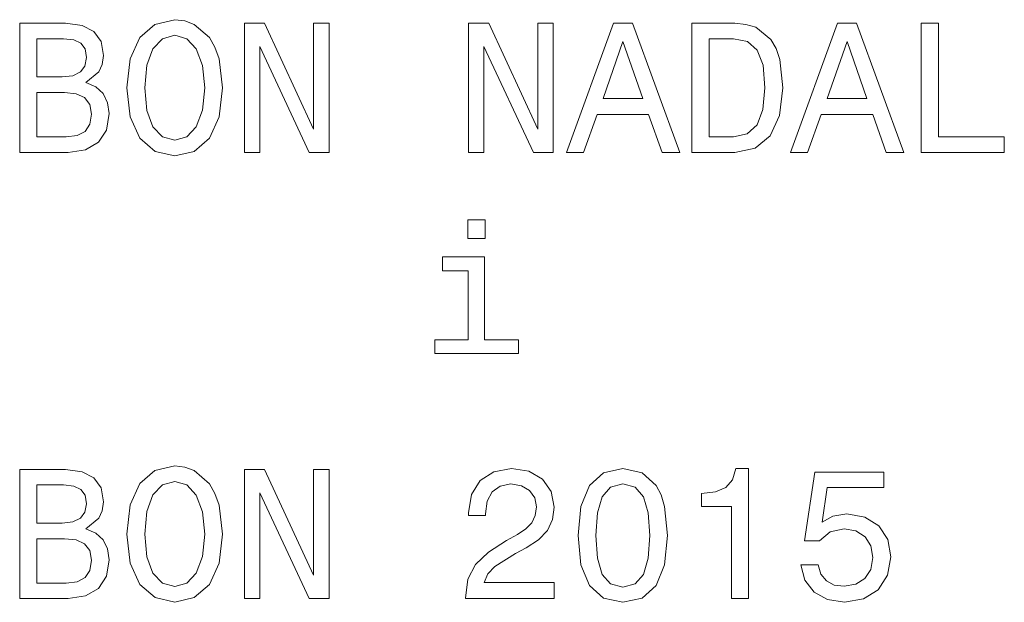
# Model space of a CAD drawing. Extents: x 43 to 721, y 96 to 498.
import ezdxf

# ---------------------------------------------------------------- set-up
doc = ezdxf.new("R2010")
doc.units = 0

msp = doc.modelspace()

# ---------------------------------------------------------------- linework, layer by layer
at = {"color": 7, "lineweight": 13}
for points in [[(88.662354, 454.23999), (97.628906, 461.669678), (99.935059, 466.665527), (100.703613, 472.814453), (99.038086, 482.421631), (94.042236, 489.339111), (85.972412, 493.566406), (74.699707, 495.103516), (43.059326, 495.103516), (43.059326, 406.203369), (76.493164, 406.203369), (88.40625, 407.996826), (97.244873, 413.248779), (102.753174, 421.575439), (104.674561, 432.8479), (103.521729, 440.405518), (100.44751, 446.682373), (95.45166, 451.293945)], [(116.84375, 450.65332), (119.149658, 430.670166), (125.810547, 415.938965), (136.186768, 406.843994), (149.764893, 403.769531), (163.215332, 406.843994), (173.719238, 415.938965), (180.252197, 430.670166), (182.686279, 450.65332), (180.252197, 470.508789), (177.434082, 478.578857), (173.719238, 485.239746), (163.215332, 494.334717), (156.810303, 496.640625), (149.764893, 497.537354), (136.05835, 494.334717), (125.682617, 485.36792), (119.149658, 470.636719)], [(197.673584, 406.203369), (208.305908, 406.203369), (208.305908, 479.091309), (242.379883, 406.203369), (256.086426, 406.203369), (256.086426, 495.103516), (245.326172, 495.103516), (245.326172, 422.215576), (211.63623, 495.103516), (197.673584, 495.103516)], [(351.903809, 406.203369), (362.535645, 406.203369), (362.535645, 479.091309), (396.609863, 406.203369), (410.316406, 406.203369), (410.316406, 495.103516), (399.556152, 495.103516), (399.556152, 422.215576), (365.866455, 495.103516), (351.903809, 495.103516)], [(419.282959, 406.203369), (431.068359, 406.203369), (440.419189, 432.335449), (475.902344, 432.335449), (485.253662, 406.203369), (497.294922, 406.203369), (464.758057, 495.231689), (451.691895, 495.231689)], [(535.211914, 495.103516), (505.621094, 495.103516), (505.621094, 406.203369), (535.211914, 406.203369), (549.174561, 409.021484), (559.550293, 417.604248), (565.955322, 431.566895), (568.260986, 450.65332), (566.21167, 470.124268), (563.649658, 477.810303), (560.062744, 483.95874), (549.687012, 492.2854), (542.897949, 494.334717)], [(573.513184, 406.203369), (585.298096, 406.203369), (594.64917, 432.335449), (630.132568, 432.335449), (639.483643, 406.203369), (651.525146, 406.203369), (618.988037, 495.231689), (605.922119, 495.231689)], [(663.566162, 406.203369), (720.697998, 406.203369), (720.697998, 416.963623), (675.35083, 416.963623), (675.35083, 495.103516), (663.566162, 495.103516)], [(72.265869, 458.211182), (54.844238, 458.211182), (54.844238, 484.471191), (73.290527, 484.471191), (80.208008, 483.702637), (85.075439, 481.396973), (88.021729, 477.425781), (89.046631, 471.533447), (87.893555, 465.640869), (84.819336, 461.541992), (79.567383, 458.979736)], [(129.141357, 450.65332), (130.550293, 466.15332), (134.777588, 477.554199), (141.310303, 484.471191), (149.764893, 486.905029), (158.091553, 484.471191), (164.624512, 477.425781), (168.851807, 466.025391), (170.388916, 450.65332), (168.851807, 435.153564), (164.624512, 423.752686), (158.091553, 416.835693), (149.764893, 414.529541), (141.310303, 416.835693), (134.777588, 423.752686), (130.550293, 435.025391)], [(444.518555, 443.223633), (458.224854, 482.421631), (471.931396, 443.223633)], [(534.315186, 484.471191), (544.050537, 482.549805), (550.71167, 476.657227), (554.682861, 466.15332), (555.963867, 450.65332), (554.554443, 435.666016), (550.583496, 425.161865), (543.794434, 418.885254), (534.315186, 416.835693), (517.534424, 416.835693), (517.534424, 484.471191)], [(598.748291, 443.223633), (612.454834, 482.421631), (626.161377, 443.223633)], [(75.08374, 416.835693), (54.844238, 416.835693), (54.844238, 447.450928), (73.931152, 447.450928), (82.001221, 446.554443), (87.765625, 443.864258), (91.224365, 439.252441), (92.376953, 432.591797), (91.224365, 425.546143), (88.021729, 420.678467), (82.641602, 417.732178)], [(363.408203, 359.680664), (351.494873, 359.680664), (351.494873, 346.871094), (363.408203, 346.871094)], [(363.023926, 277.185791), (363.023926, 334.189209), (334.073975, 334.189209), (334.073975, 324.582031), (351.750977, 324.582031), (351.750977, 277.185791), (328.693604, 277.185791), (328.693604, 267.706543), (386.337646, 267.706543), (386.337646, 277.185791)], [(116.84375, 143.474365), (119.149658, 123.491211), (125.810547, 108.76001), (136.186768, 99.665039), (149.764893, 96.590576), (163.215332, 99.665039), (173.719238, 108.76001), (180.252197, 123.491211), (182.686279, 143.474365), (180.252197, 163.329834), (177.434082, 171.399902), (173.719238, 178.060791), (163.215332, 187.156006), (156.810303, 189.46167), (149.764893, 190.358398), (136.05835, 187.156006), (125.682617, 178.188965), (119.149658, 163.457764)], [(88.662354, 147.061035), (97.628906, 154.490967), (99.935059, 159.486572), (100.703613, 165.635498), (99.038086, 175.242676), (94.042236, 182.160156), (85.972412, 186.387451), (74.699707, 187.924561), (43.059326, 187.924561), (43.059326, 99.024414), (76.493164, 99.024414), (88.40625, 100.817871), (97.244873, 106.069824), (102.753174, 114.396484), (104.674561, 125.668945), (103.521729, 133.226563), (100.44751, 139.503418), (95.45166, 144.115234)], [(197.673584, 99.024414), (208.305908, 99.024414), (208.305908, 171.912354), (242.379883, 99.024414), (256.086426, 99.024414), (256.086426, 187.924561), (245.326172, 187.924561), (245.326172, 115.036621), (211.63623, 187.924561), (197.673584, 187.924561)], [(349.85376, 99.024414), (410.956787, 99.024414), (410.956787, 110.040771), (362.664063, 110.040771), (365.354004, 116.061523), (369.965332, 121.057129), (384.184326, 130.152344), (391.741943, 133.995117), (400.196533, 139.503418), (406.217041, 145.908447), (409.675781, 153.466064), (410.956787, 162.048584), (408.779053, 172.808838), (402.758301, 181.263184), (393.5354, 186.643555), (381.622559, 188.565186), (369.324707, 186.387451), (359.973877, 180.366699), (353.953125, 170.759277), (351.903809, 158.077393), (351.903809, 156.28418), (363.560303, 156.28418), (363.560303, 157.308838), (364.713379, 166.019531), (368.172119, 172.424561), (373.68042, 176.523682), (380.981934, 177.932861), (388.411621, 176.651855), (393.919922, 173.449463), (397.506348, 168.453613), (398.787354, 162.176758), (397.890869, 156.28418), (395.456787, 151.28833), (391.35791, 146.933105), (385.721436, 143.090088), (378.163818, 138.990967), (365.610352, 131.048828), (356.77124, 122.594238), (351.519287, 112.346436), (349.85376, 99.408936)], [(427.353516, 142.449707), (429.274902, 122.338135), (435.295654, 107.991455), (444.902832, 99.280762), (458.224854, 96.462646), (471.418945, 99.280762), (481.026367, 107.991455), (486.918701, 122.338135), (488.96875, 142.449707), (486.918701, 162.433105), (484.485107, 170.375244), (481.026367, 176.908203), (471.418945, 185.618896), (458.224854, 188.565186), (444.902832, 185.618896), (435.295654, 176.779785), (429.274902, 162.433105)], [(533.03418, 99.024414), (544.691162, 99.024414), (544.691162, 188.565186), (535.980469, 188.565186), (533.674805, 180.750977), (529.062988, 175.498779), (522.017822, 172.424561), (512.282227, 171.399902), (512.282227, 162.304688), (533.03418, 162.304688)], [(580.686768, 122.210205), (583.504639, 111.706299), (589.781494, 103.507813), (599.004639, 98.383789), (610.789795, 96.462646), (623.727295, 98.768311), (633.847412, 105.044922), (640.252197, 115.036621), (642.685791, 127.846436), (640.508057, 139.759521), (634.359619, 149.111084), (624.752197, 155.131592), (612.326904, 157.308838), (602.719482, 155.771729), (595.289795, 151.544434), (598.876709, 175.498779), (637.818604, 175.498779), (637.818604, 186.00293), (590.293701, 186.00293), (583.248779, 138.863037), (593.496338, 138.863037), (600.926025, 144.883789), (610.405518, 147.061035), (618.60376, 145.652344), (624.880615, 141.552979), (628.851807, 135.276123), (630.260986, 127.206055), (628.851807, 119.135986), (624.752197, 112.858887), (618.475342, 108.887939), (610.405518, 107.479004), (603.616455, 108.375488), (598.364502, 111.321777), (594.52124, 115.933594), (592.599854, 122.210205)], [(72.265869, 151.032227), (54.844238, 151.032227), (54.844238, 177.292236), (73.290527, 177.292236), (80.208008, 176.523682), (85.075439, 174.218018), (88.021729, 170.246826), (89.046631, 164.354492), (87.893555, 158.461914), (84.819336, 154.363037), (79.567383, 151.800781)], [(129.141357, 143.474365), (130.550293, 158.974365), (134.777588, 170.375244), (141.310303, 177.292236), (149.764893, 179.726074), (158.091553, 177.292236), (164.624512, 170.246826), (168.851807, 158.846436), (170.388916, 143.474365), (168.851807, 127.974609), (164.624512, 116.57373), (158.091553, 109.656738), (149.764893, 107.35083), (141.310303, 109.656738), (134.777588, 116.57373), (130.550293, 127.846436)], [(439.650635, 142.449707), (440.675537, 157.949463), (443.87793, 169.094238), (449.642334, 175.627197), (458.224854, 177.932861), (466.679199, 175.627197), (472.443604, 169.094238), (475.64624, 157.949463), (476.670898, 142.449707), (475.64624, 126.821533), (472.443604, 115.677246), (466.679199, 109.144287), (458.224854, 106.966553), (449.642334, 109.144287), (443.87793, 115.677246), (440.675537, 126.821533)], [(75.08374, 109.656738), (54.844238, 109.656738), (54.844238, 140.271973), (73.931152, 140.271973), (82.001221, 139.375488), (87.765625, 136.685303), (91.224365, 132.07373), (92.376953, 125.412842), (91.224365, 118.367188), (88.021729, 113.499512), (82.641602, 110.553223)]]:
    msp.add_lwpolyline(points, close=True, dxfattribs=at)

doc.saveas('drawing.dxf')
